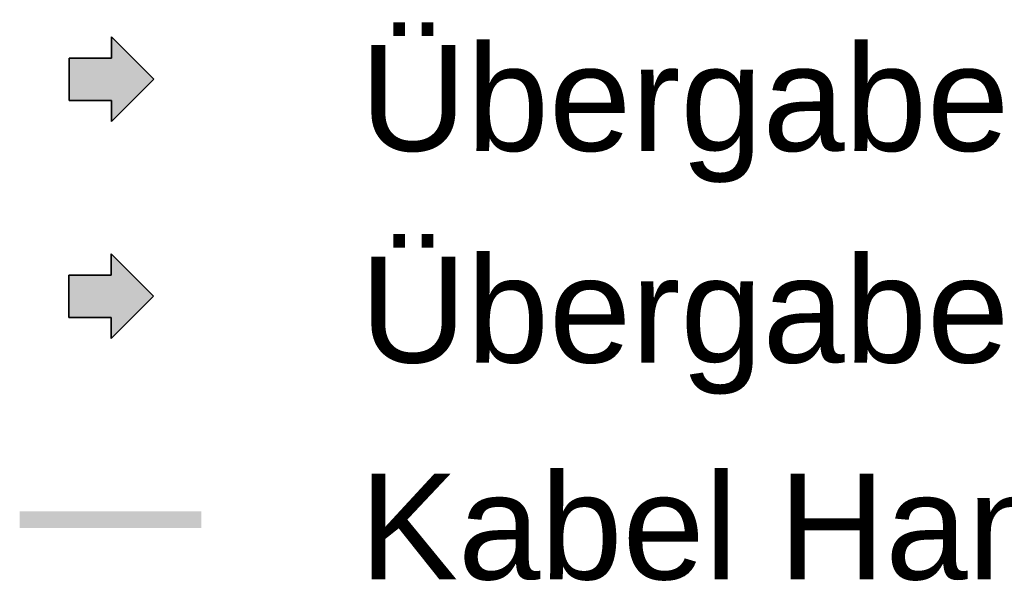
# Model space of a CAD drawing. Extents: x -620 to 300, y 62 to 1112.
# Tile 189 of 226: x 124 to 147, y 617 to 631. Entities that reach past the tile are written whole.
import ezdxf

# ---------------------------------------------------------------- set-up
doc = ezdxf.new("R2010")
doc.units = 0
doc.layers.get('0').update_dxf_attribs({"lineweight": 13})
for name, color, linetype, lineweight, true_color in [('00_E_ST_Handlaufleuchte_Kabel-A06CPVZJL0', 3, 'Continuous', 18, 0x00ff00), ('00_E_ST_Handlaufleuchte_Übergabepunkte direkt ins Haus-A06CPVZFL0', 7, 'Continuous', 35, 0xcc0099), ('00_E_ST_Handlaufleuchte_Übergabepunkte unter Terrassenplatte-A06CPVZGL0', 3, 'Continuous', 35, 0x00ff00), ('00_E_ST_Handlaufleuchte–Handlauf-Position-A06CPVZIL0', 7, 'Continuous', 5, 0x0000b2)]:
    doc.layers.add(name, color=color, linetype=linetype, lineweight=lineweight, true_color=true_color)
doc.layers.add('E_Legende-A06CPVZCL0', color=7, linetype='Continuous', lineweight=13)
doc.styles.get("Standard").update_dxf_attribs({"font": 'ARIALN.TTF'})

# ---------------------------------------------------------------- blocks, each defined once
blk = doc.blocks.new('Referenz-A06CPVZML0')
at = {"layer": '00_E_ST_Handlaufleuchte_Übergabepunkte direkt ins Haus-A06CPVZFL0', "linetype": 'Continuous', "ltscale": 0.35}
blk.add_hatch(color=256, dxfattribs=at).paths.add_polyline_path([(124.848, 623.617), (124.848, 624.617), (125.848, 624.617), (125.848, 625.117), (126.848, 624.117), (125.848, 623.117), (125.848, 623.617)])
at = {"layer": '00_E_ST_Handlaufleuchte_Übergabepunkte unter Terrassenplatte-A06CPVZGL0', "linetype": 'Continuous', "ltscale": 0.35}
blk.add_hatch(color=256, dxfattribs=at).paths.add_polyline_path([(124.859, 628.74), (124.859, 629.74), (125.859, 629.74), (125.859, 630.24), (126.859, 629.24), (125.859, 628.24), (125.859, 628.74)])
at = {"layer": '00_E_ST_Handlaufleuchte_Kabel-A06CPVZJL0', "linetype": 'Continuous', "ltscale": 0.18}
blk.add_solid([(124.396, 618.787), (124.396, 618.887), (127.362, 618.787), (127.362, 618.887)], dxfattribs=at)
at = {"layer": '00_E_ST_Handlaufleuchte_Übergabepunkte direkt ins Haus-A06CPVZFL0', "linetype": 'Continuous', "ltscale": 0.35}
for p, q in [((125.848, 624.617), (125.848, 625.117)), ((125.848, 625.117), (126.848, 624.117)), ((124.848, 623.617), (124.848, 624.617)), ((124.848, 624.617), (125.848, 624.617)), ((126.848, 624.117), (125.848, 623.117)), ((125.848, 623.617), (124.848, 623.617)), ((125.848, 623.117), (125.848, 623.617))]:
    blk.add_line(p, q, dxfattribs=at)
at = {"layer": '00_E_ST_Handlaufleuchte_Übergabepunkte unter Terrassenplatte-A06CPVZGL0', "linetype": 'Continuous', "ltscale": 0.35}
for p, q in [((125.859, 629.74), (125.859, 630.24)), ((125.859, 630.24), (126.859, 629.24)), ((124.859, 628.74), (124.859, 629.74)), ((124.859, 629.74), (125.859, 629.74)), ((126.859, 629.24), (125.859, 628.24)), ((125.859, 628.74), (124.859, 628.74)), ((125.859, 628.24), (125.859, 628.74))]:
    blk.add_line(p, q, dxfattribs=at)
at = {"layer": '00_E_ST_Handlaufleuchte–Handlauf-Position-A06CPVZIL0', "linetype": 'Continuous', "ltscale": 0.13}
blk.add_solid([(123.69, 619.037), (127.984, 619.037), (123.692, 618.637), (127.984, 618.637)], dxfattribs=at)
at = {"layer": 'E_Legende-A06CPVZCL0', "linetype": 'Continuous', "ltscale": 0.13, "char_height": 2.5, "attachment_point": 1}
for s, insert in [('{\\fArial;Übergabepunkt unter Terrassenplatten}', (131.731, 630.048)), ('{\\fArial;Übergabepunkt direkt}', (131.731, 625.048)), ('{\\fArial;Kabel Handlaufleuchten}', (131.719, 619.926))]:
    blk.add_mtext(s, dxfattribs=dict(at, insert=insert))

msp = doc.modelspace()

# ---------------------------------------------------------------- block references
at = {"color": 8, "lineweight": 25, "ltscale": 0.25, "true_color": 0x808080}
msp.add_blockref('Referenz-A06CPVZML0', (0, 0), dxfattribs=at)

doc.saveas('drawing.dxf')
